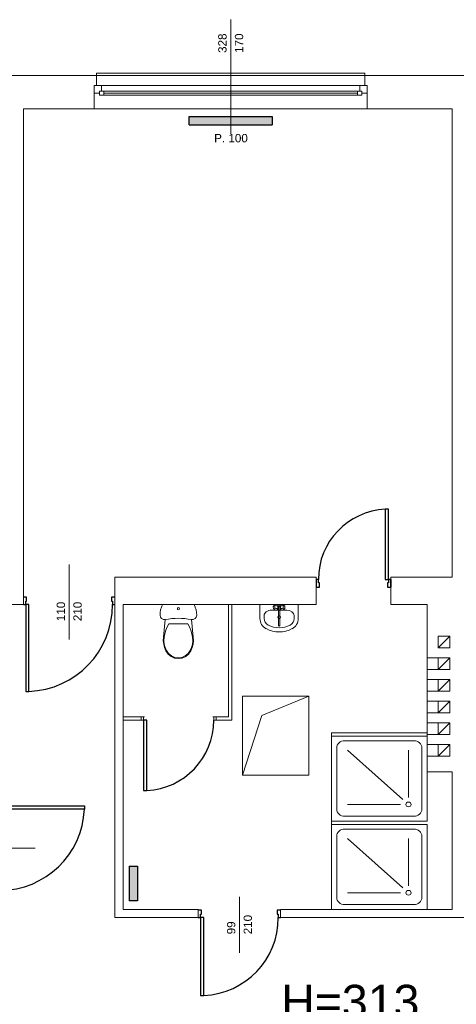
# Model space of a CAD drawing. Header units: millimetres. Extents: x 12683 to 90307, y 30842 to 62253.
# Tile 118 of 152: x 49511 to 50035, y 58718 to 59900. Entities that reach past the tile are written whole.
import ezdxf

# ---------------------------------------------------------------- set-up
doc = ezdxf.new("R2010")
doc.units = ezdxf.units.MM
doc.header["$LTSCALE"] = 0.6
doc.layers.add('zzz_podklady_drzwi', color=252, linetype='Continuous')
doc.layers.add('zzz_podklady_grzejniki_ist', color=252, linetype='Continuous')
for name, color, linetype, lineweight in [('zzz_podklady_drzwi_opisy', 252, 'Continuous', 15), ('zzz_podklady_okna_opisy', 252, 'Continuous', 15), ('zzz_podklady_opisy', 252, 'Continuous', 15), ('zzz_podklady_sciany', 252, 'Continuous', 15)]:
    doc.layers.add(name, color=color, linetype=linetype, lineweight=lineweight)
doc.styles.add('GENERATED_STYLE_1', font='ARIAL.TTF')

msp = doc.modelspace()

# ---------------------------------------------------------------- hatches: boundary and pattern name
at = {"layer": 'zzz_podklady_grzejniki_ist'}
for points in [[(49814.3, 59773.8), (49814.3, 59783.8), (49714.3, 59783.8), (49714.3, 59773.8)], [(49642.4, 58842), (49652.4, 58842), (49652.4, 58883.8), (49642.4, 58883.8)]]:
    msp.add_hatch(color=256, dxfattribs=at).paths.add_polyline_path(points, flags=0)

# ---------------------------------------------------------------- linework, layer by layer
at = {"layer": 'zzz_podklady_drzwi'}
for p, q in [((49954, 59312.2), (49950, 59312.2)), ((49950, 59312.2), (49950, 59227.8)), ((49954, 59227.8), (49954, 59312.2)), ((49866.8, 59227.8), (49866.8, 59218.8)), ((49869.6, 59227.8), (49866.8, 59227.8)), ((49866.8, 59227.8), (49866.8, 59218.8)), ((49866.8, 59227.8), (49866.8, 59218.8)), ((49866.8, 59218.8), (49870.8, 59218.8)), ((49869.6, 59223.8), (49869.6, 59227.8)), ((49870.8, 59223.8), (49869.6, 59223.8)), ((49870.8, 59218.8), (49870.8, 59223.8)), ((49950, 59227.8), (49954, 59227.8)), ((49954, 59223.8), (49952.8, 59223.8)), ((49952.8, 59223.8), (49952.8, 59218.8)), ((49952.8, 59218.8), (49956.8, 59218.8)), ((49956.8, 59227.8), (49954, 59227.8)), ((49954, 59227.8), (49954, 59223.8)), ((49956.8, 59227.8), (49956.8, 59218.8)), ((49956.8, 59218.8), (49956.8, 59227.8)), ((49956.8, 59227.8), (49956.8, 59218.8)), ((49519.3, 59206.8), (49515.3, 59206.8)), ((49519.3, 59201.8), (49519.3, 59206.8)), ((49625.3, 59206.8), (49621.3, 59206.8)), ((49621.3, 59206.8), (49621.3, 59201.8)), ((49515.3, 59197.8), (49518.1, 59197.8)), ((49518.1, 59197.8), (49518.1, 59201.8)), ((49518.1, 59201.8), (49519.3, 59201.8)), ((49518.1, 59197.8), (49518.1, 59093.4)), ((49522.1, 59197.8), (49518.1, 59197.8)), ((49522.1, 59093.4), (49522.1, 59197.8)), ((49621.3, 59201.8), (49622.5, 59201.8)), ((49622.5, 59201.8), (49622.5, 59197.8)), ((49622.5, 59197.8), (49625.3, 59197.8)), ((49518.1, 59093.4), (49522.1, 59093.4)), ((49659.6, 59058.8), (49659.6, 58974.4)), ((49663.6, 59058.8), (49659.6, 59058.8)), ((49663.6, 58974.4), (49663.6, 59058.8)), ((49659.6, 58974.4), (49663.6, 58974.4)), ((49487.3, 58956), (49588.7, 58956)), ((49588.7, 58956), (49588.7, 58952)), ((49588.7, 58952), (49487.3, 58952)), ((49729.3, 58830.8), (49725.3, 58830.8)), ((49729.3, 58825.8), (49729.3, 58830.8)), ((49824.3, 58830.8), (49820.3, 58830.8)), ((49820.3, 58830.8), (49820.3, 58825.8)), ((49725.3, 58821.8), (49728.1, 58821.8)), ((49728.1, 58821.8), (49728.1, 58825.8)), ((49728.1, 58825.8), (49729.3, 58825.8)), ((49728.1, 58821.8), (49728.1, 58728.4)), ((49732.1, 58821.8), (49728.1, 58821.8)), ((49732.1, 58728.4), (49732.1, 58821.8)), ((49820.3, 58825.8), (49821.5, 58825.8)), ((49821.5, 58825.8), (49821.5, 58821.8)), ((49821.5, 58821.8), (49824.3, 58821.8)), ((49728.1, 58728.4), (49732.1, 58728.4))]:
    msp.add_line(p, q, dxfattribs=at)
for centre, radius, start, end in [((49954, 59227.8), 84.4, 92.7165, 180), ((49518.1, 59197.8), 104.4, 272.1958, 0), ((49659.6, 59058.8), 84.4, 272.7165, 0), ((49487.3, 58956), 101.4, 270, 357.7392), ((49728.1, 58821.8), 93.4, 272.4545, 0)]:
    msp.add_arc(centre, radius, start, end, dxfattribs=at)
at = {"layer": 'zzz_podklady_drzwi_opisy'}
for p, q in [((49570.3, 59155.7), (49570.3, 59245.8)), ((49529.4, 58905.3), (49462.3, 58905.3)), ((49774.8, 58779.7), (49774.8, 58846.8))]:
    msp.add_line(p, q, dxfattribs=at)
at = {"layer": 'zzz_podklady_grzejniki_ist'}
for p, q in [((49714.3, 59773.8), (49714.3, 59783.8)), ((49714.3, 59783.8), (49814.3, 59783.8)), ((49814.3, 59783.8), (49814.3, 59773.8)), ((49714.3, 59773.8), (49814.3, 59773.8)), ((49642.4, 58883.8), (49652.4, 58883.8)), ((49642.4, 58883.8), (49642.4, 58842)), ((49652.4, 58883.8), (49652.4, 58842)), ((49652.4, 58842), (49642.4, 58842))]:
    msp.add_line(p, q, dxfattribs=at)
at = {"layer": 'zzz_podklady_sciany'}
for p, q in [((49603.3, 59832.8), (49379.3, 59832.8)), ((49925.3, 59835.8), (49603.3, 59835.8)), ((49603.3, 59835.8), (49603.3, 59832.8)), ((49603.3, 59832.8), (49603.3, 59820.8)), ((49925.3, 59832.8), (49603.3, 59832.8)), ((49925.3, 59832.8), (49925.3, 59835.8)), ((49925.3, 59832.8), (49925.3, 59820.8)), ((50118.3, 59832.8), (49925.3, 59832.8)), ((49603.3, 59820.8), (49600.3, 59820.8)), ((49600.3, 59820.8), (49600.3, 59811.8)), ((49600.3, 59811.8), (49600.3, 59820.8)), ((49600.3, 59820.8), (49600.3, 59811.8)), ((49603.3, 59820.8), (49600.3, 59820.8)), ((49925.3, 59820.8), (49928.3, 59820.8)), ((49925.3, 59820.8), (49928.3, 59820.8)), ((49928.3, 59820.8), (49928.3, 59811.8)), ((49928.3, 59820.8), (49928.3, 59811.8)), ((49928.3, 59820.8), (49928.3, 59811.8)), ((49600.3, 59811.8), (49600.3, 59792.8)), ((49928.3, 59811.8), (49928.3, 59792.8)), ((49515.3, 59792.8), (49600.3, 59792.8)), ((49515.3, 59230.8), (49515.3, 59792.8)), ((49928.3, 59792.8), (49600.3, 59792.8)), ((49928.3, 59792.8), (49600.3, 59792.8)), ((49928.3, 59792.8), (50030.3, 59792.8)), ((50030.3, 59792.8), (50030.3, 59230.8)), ((49515.3, 59206.8), (49515.3, 59230.8)), ((49625.3, 59206.8), (49625.3, 59230.8)), ((49866.8, 59230.8), (49625.3, 59230.8)), ((49866.8, 59230.8), (49866.8, 59197.8)), ((50030.3, 59230.8), (49956.8, 59230.8)), ((49956.8, 59230.8), (49956.8, 59197.8)), ((49515.3, 59197.8), (49515.3, 59206.8)), ((49515.3, 59206.8), (49515.3, 59197.8)), ((49515.3, 59197.8), (49515.3, 59206.8)), ((49625.3, 59197.8), (49625.3, 59206.8)), ((49625.3, 59197.8), (49625.3, 59206.8)), ((49625.3, 59197.8), (49625.3, 59206.8)), ((49487.3, 59197.8), (49515.3, 59197.8)), ((49625.3, 59197.8), (49625.3, 58821.8)), ((49635.3, 58831.8), (49635.3, 59197.8)), ((49635.3, 59197.8), (49866.8, 59197.8)), ((49680.2, 59191.5), (49681.2, 59194.7)), ((49681.2, 59194.7), (49682.6, 59197.8)), ((49682.6, 59197.8), (49720.4, 59197.8)), ((49720.4, 59197.8), (49721.7, 59194.7)), ((49721.7, 59194.7), (49722.7, 59191.5)), ((49761.5, 59197.8), (49761.5, 59062.8)), ((49765.5, 59058.8), (49765.5, 59197.8)), ((49799.5, 59197.8), (49799.5, 59181)), ((49845.5, 59197.8), (49799.5, 59197.8)), ((49815.6, 59195.6), (49815.5, 59194.9)), ((49815.5, 59194.9), (49815.5, 59194.2)), ((49815.5, 59194.2), (49815.6, 59193.6)), ((49815.7, 59196.1), (49815.6, 59195.6)), ((49815.6, 59193.6), (49815.7, 59193)), ((49815.9, 59196.4), (49815.7, 59196.1)), ((49815.7, 59193), (49815.9, 59192.7)), ((49816.4, 59196.8), (49815.9, 59196.4)), ((49816.4, 59192.3), (49815.9, 59192.7)), ((49816.7, 59197), (49816.4, 59196.8)), ((49817, 59196.8), (49816.7, 59197)), ((49820.5, 59195.8), (49816.7, 59197)), ((49820.5, 59193.3), (49816.7, 59192.2)), ((49817.2, 59196.4), (49817, 59196.8)), ((49817, 59192.3), (49817.2, 59192.7)), ((49817.4, 59195.8), (49817.2, 59196.4)), ((49817.2, 59192.7), (49817.4, 59193.4)), ((49817.5, 59195), (49817.4, 59195.8)), ((49817.4, 59193.4), (49817.5, 59194.1)), ((49817.5, 59194.1), (49817.5, 59195)), ((49821.7, 59194.7), (49821.7, 59172.7)), ((49823.3, 59172.7), (49823.3, 59194.7)), ((49824.5, 59195.8), (49828.2, 59197)), ((49824.5, 59193.3), (49828.2, 59192.2)), ((49827.5, 59195.8), (49827.4, 59195)), ((49827.4, 59195), (49827.4, 59194.1)), ((49827.4, 59194.1), (49827.5, 59193.4)), ((49827.7, 59196.4), (49827.5, 59195.8)), ((49827.5, 59193.4), (49827.7, 59192.7)), ((49828, 59196.8), (49827.7, 59196.4)), ((49827.7, 59192.7), (49828, 59192.3)), ((49828.2, 59197), (49828, 59196.8)), ((49828.5, 59196.8), (49828.2, 59197)), ((49828.5, 59196.8), (49829, 59196.4)), ((49828.5, 59192.3), (49829, 59192.7)), ((49829.2, 59196.1), (49829, 59196.4)), ((49829, 59192.7), (49829.2, 59193)), ((49829.4, 59195.6), (49829.2, 59196.1)), ((49829.2, 59193), (49829.4, 59193.6)), ((49829.5, 59194.9), (49829.4, 59195.6)), ((49829.4, 59193.6), (49829.5, 59194.2)), ((49829.5, 59194.2), (49829.5, 59194.9)), ((49845.5, 59197.8), (49845.5, 59181)), ((49956.8, 59197.8), (50000.3, 59197.8)), ((50000.3, 59197.8), (50000.3, 58996.8)), ((49679.5, 59184.9), (49679.7, 59188.2)), ((49680, 59182.6), (49679.5, 59184.9)), ((49679.7, 59188.2), (49680.2, 59191.5)), ((49681.4, 59180.8), (49680, 59182.6)), ((49683.5, 59179.7), (49681.4, 59180.8)), ((49721.5, 59180.8), (49719.4, 59179.7)), ((49722.9, 59182.6), (49721.5, 59180.8)), ((49722.7, 59191.5), (49723.3, 59188.2)), ((49723.5, 59184.9), (49722.9, 59182.6)), ((49723.3, 59188.2), (49723.5, 59184.9)), ((49804.5, 59184.4), (49804.5, 59181)), ((49813.4, 59191.1), (49813.4, 59191.1)), ((49831.6, 59191.1), (49813.4, 59191.1)), ((49816.4, 59192.3), (49816.7, 59192.2)), ((49816.7, 59192.2), (49817, 59192.3)), ((49828, 59192.3), (49828.2, 59192.2)), ((49828.2, 59192.2), (49828.5, 59192.3)), ((49840.5, 59184.4), (49840.5, 59181)), ((49685.8, 59179.7), (49683.5, 59179.7)), ((49683.6, 59158.5), (49685.8, 59179.7)), ((49686.3, 59166.9), (49688, 59171)), ((49688, 59171), (49690.2, 59174.7)), ((49690.2, 59174.7), (49712.7, 59174.7)), ((49712.7, 59174.7), (49714.9, 59171)), ((49714.9, 59171), (49716.6, 59166.9)), ((49717.1, 59179.7), (49719.4, 59158.5)), ((49719.4, 59179.7), (49717.1, 59179.7)), ((49683.4, 59154.3), (49683.6, 59158.5)), ((49684.2, 59154.3), (49684.4, 59158.4)), ((49684.4, 59158.4), (49685.1, 59162.7)), ((49685.1, 59162.7), (49686.3, 59166.9)), ((49716.6, 59166.9), (49717.8, 59162.7)), ((49717.8, 59162.7), (49718.6, 59158.4)), ((49718.6, 59158.4), (49718.7, 59154.3)), ((49719.4, 59158.5), (49719.5, 59154.3)), ((50013.3, 59145.8), (50027.3, 59159.8)), ((49683.9, 59150.1), (49683.4, 59154.3)), ((49684.9, 59146), (49683.9, 59150.1)), ((49684.6, 59150.2), (49684.2, 59154.3)), ((49685.7, 59146.2), (49684.6, 59150.2)), ((49686.5, 59142.1), (49684.9, 59146)), ((49687.2, 59142.4), (49685.7, 59146.2)), ((49717.3, 59146.2), (49715.7, 59142.4)), ((49718, 59146), (49716.4, 59142.1)), ((49718.3, 59150.2), (49717.3, 59146.2)), ((49719.1, 59150.1), (49718, 59146)), ((49718.7, 59154.3), (49718.3, 59150.2)), ((49719.5, 59154.3), (49719.1, 59150.1)), ((49689.1, 59138.3), (49686.5, 59142.1)), ((49689.7, 59138.8), (49687.2, 59142.4)), ((49692.7, 59135.3), (49689.1, 59138.3)), ((49693.1, 59136), (49689.7, 59138.8)), ((49696.9, 59133.5), (49692.7, 59135.3)), ((49697.1, 59134.2), (49693.1, 59136)), ((49701.5, 59132.8), (49696.9, 59133.5)), ((49701.5, 59133.6), (49697.1, 59134.2)), ((49705.8, 59134.2), (49701.5, 59133.6)), ((49706, 59133.5), (49701.5, 59132.8)), ((49709.8, 59136), (49705.8, 59134.2)), ((49710.3, 59135.3), (49706, 59133.5)), ((49713.2, 59138.8), (49709.8, 59136)), ((49713.8, 59138.3), (49710.3, 59135.3)), ((49715.7, 59142.4), (49713.2, 59138.8)), ((49716.4, 59142.1), (49713.8, 59138.3)), ((50013.3, 59133.8), (50000.3, 59133.8)), ((50013.3, 59119.8), (50027.3, 59133.8)), ((50013.3, 59119.8), (50000.3, 59119.8)), ((50013.3, 59107.8), (50000.3, 59107.8)), ((50013.3, 59093.8), (50027.3, 59107.8)), ((49778.3, 59087.8), (49778.3, 58992.8)), ((49858.3, 59087.8), (49778.3, 59087.8)), ((49801.6, 59064.4), (49858.3, 59087.8)), ((49858.3, 58992.8), (49858.3, 59087.8)), ((50013.3, 59093.8), (50000.3, 59093.8)), ((50013.3, 59081.8), (50000.3, 59081.8)), ((50013.3, 59067.8), (50027.3, 59081.8)), ((49656.8, 59062.8), (49635.3, 59062.8)), ((49656.8, 59058.8), (49656.8, 59062.8)), ((49660.8, 59062.8), (49656.8, 59062.8)), ((49656.8, 59062.8), (49656.8, 59058.8)), ((49656.8, 59058.8), (49656.8, 59062.8)), ((49659.6, 59058.8), (49659.6, 59062.8)), ((49659.6, 59062.8), (49660.8, 59062.8)), ((49746.8, 59062.8), (49742.8, 59062.8)), ((49742.8, 59062.8), (49744, 59062.8)), ((49744, 59062.8), (49744, 59058.8)), ((49746.8, 59058.8), (49746.8, 59062.8)), ((49761.5, 59062.8), (49746.8, 59062.8)), ((49746.8, 59058.8), (49746.8, 59062.8)), ((49746.8, 59058.8), (49746.8, 59062.8)), ((49801.6, 59064.4), (49778.3, 58992.8)), ((50013.3, 59067.8), (50000.3, 59067.8)), ((49635.3, 59058.8), (49656.8, 59058.8)), ((49656.8, 59058.8), (49659.6, 59058.8)), ((49744, 59058.8), (49746.8, 59058.8)), ((49746.8, 59058.8), (49765.5, 59058.8)), ((50013.3, 59055.8), (50000.3, 59055.8)), ((50013.3, 59041.8), (50027.3, 59055.8)), ((50000.3, 59043.8), (49885.3, 59043.8)), ((49885.3, 59043.8), (49885.3, 59039.8)), ((49885.3, 59043.8), (50000.3, 59043.8)), ((49885.3, 59039.8), (50000.3, 59039.8)), ((50000.3, 59039.8), (49885.3, 59039.8)), ((49885.3, 59039.8), (49885.3, 58937.8)), ((50013.3, 59041.8), (50000.3, 59041.8)), ((50000.3, 59039.8), (50000.3, 58937.8)), ((50000.3, 58937.8), (50000.3, 59039.8)), ((49984.3, 59034.2), (49901.2, 59034.2)), ((50013.3, 59029.8), (50000.3, 59029.8)), ((50013.3, 59015.8), (50027.3, 59029.8)), ((49891.7, 58952), (49891.7, 59025.7)), ((49971.1, 58963.7), (49904.4, 59022.8)), ((49977.9, 58966.2), (49977.9, 59022.8)), ((49993.9, 58952), (49993.9, 59025.7)), ((50013.3, 59015.8), (50000.3, 59015.8)), ((49778.3, 58992.8), (49858.3, 58992.8)), ((50000.3, 58996.8), (50030.3, 58996.8)), ((50030.3, 58996.8), (50030.3, 58831.8)), ((49968.3, 58957.7), (49904.4, 58957.7)), ((50000.3, 58937.8), (49885.3, 58937.8)), ((49885.3, 58937.8), (49885.3, 58933.8)), ((49885.3, 58937.8), (50000.3, 58937.8)), ((49885.3, 58933.8), (50000.3, 58933.8)), ((50000.3, 58933.8), (49885.3, 58933.8)), ((49885.3, 58933.8), (49885.3, 58831.8)), ((49984.3, 58943.5), (49901.2, 58943.5)), ((50000.3, 58831.8), (50000.3, 58933.8)), ((50030.3, 58933.8), (50030.3, 58831.8)), ((50030.3, 58831.8), (50030.3, 58933.8)), ((49984.3, 58928.2), (49901.2, 58928.2)), ((49891.7, 58846), (49891.7, 58919.7)), ((49971.1, 58857.7), (49904.4, 58916.8)), ((49977.9, 58860.2), (49977.9, 58916.8)), ((49993.9, 58846), (49993.9, 58919.7)), ((49968.3, 58851.7), (49904.4, 58851.7)), ((49725.3, 58831.8), (49635.3, 58831.8)), ((49725.3, 58830.8), (49725.3, 58831.8)), ((49725.3, 58821.8), (49725.3, 58830.8)), ((49725.3, 58830.8), (49725.3, 58821.8)), ((49725.3, 58821.8), (49725.3, 58830.8)), ((49824.3, 58830.8), (49824.3, 58831.8)), ((50030.3, 58831.8), (49824.3, 58831.8)), ((49824.3, 58821.8), (49824.3, 58830.8)), ((49824.3, 58821.8), (49824.3, 58830.8)), ((49824.3, 58821.8), (49824.3, 58830.8)), ((49885.3, 58831.8), (50000.3, 58831.8)), ((49984.3, 58837.5), (49901.2, 58837.5)), ((50000.3, 58831.8), (49993.3, 58831.8)), ((49625.3, 58821.8), (49725.3, 58821.8)), ((49824.3, 58821.8), (50090.3, 58821.8))]:
    msp.add_line(p, q, dxfattribs=at)
at = {"layer": 'zzz_podklady_sciany', "flags": 128}
for points in [[(50013.3, 59145.8), (50027.3, 59145.8), (50027.3, 59159.8), (50013.3, 59159.8)], [(50013.3, 59119.8), (50027.3, 59119.8), (50027.3, 59133.8), (50013.3, 59133.8)], [(50013.3, 59093.8), (50027.3, 59093.8), (50027.3, 59107.8), (50013.3, 59107.8)], [(50013.3, 59067.8), (50027.3, 59067.8), (50027.3, 59081.8), (50013.3, 59081.8)], [(50013.3, 59041.8), (50027.3, 59041.8), (50027.3, 59055.8), (50013.3, 59055.8)], [(50013.3, 59015.8), (50027.3, 59015.8), (50027.3, 59029.8), (50013.3, 59029.8)]]:
    msp.add_lwpolyline(points, close=True, dxfattribs=at)
at = {"layer": 'zzz_podklady_sciany'}
msp.add_circle((49822.5, 59182.6), 1.75, dxfattribs=at)
for centre, radius, start, end in [((49822.5, 59194.6), 3, 27.9765, 152.0235), ((49822.5, 59194.6), 3, 207.9765, 254.7747), ((49822.5, 59194.6), 1.68, 298.0549, 241.9451), ((49822.5, 59194.6), 0.8, 10, 170), ((49822.5, 59194.6), 3, 285.2253, 332.0235), ((49813.4, 59181), 13.9, 180, 241.5254), ((49813.4, 59181), 8.89, 180, 241.5254), ((49831.6, 59181), 8.89, 298.4746, 0), ((49831.6, 59181), 13.9, 298.4746, 0), ((49822.5, 59197.8), 33, 241.5254, 298.4746), ((49822.5, 59197.8), 28, 241.5254, 298.4746), ((49822.5, 59172.7), 0.788, 180, 0)]:
    msp.add_arc(centre, radius, start, end, dxfattribs=at)
at = {"layer": 'zzz_podklady_sciany', "extrusion": (0, 0, -1)}
msp.add_ellipse((49701.5, 59192.8), major_axis=(-1.22, 0), ratio=0.9963, dxfattribs=at)
msp.add_ellipse((49701.5, 59103), major_axis=(-78.5, 0), ratio=0.9963, start_param=1.370375, end_param=1.771221, dxfattribs=at)
at = {"layer": 'zzz_podklady_sciany'}
for centre, major_axis, ratio, start_param, end_param in [((49813.4, 59184.4), (8.89, 0), 0.750558, 1.570796, 3.141593), ((49831.6, 59184.4), (-8.89, 0), 0.750558, 3.141593, 4.712389), ((49901.2, 59025.7), (-9.58, 0), 0.886957, 4.712389, 6.283185), ((49984.3, 59025.7), (-9.58, 0), 0.886957, 3.141593, 4.712389), ((49901.2, 58952), (-9.58, 0), 0.886957, 0, 1.570796), ((49984.3, 58952), (-9.58, 0), 0.886957, 1.570796, 3.141593), ((49901.2, 58919.7), (-9.58, 0), 0.886957, 4.712389, 6.283185), ((49984.3, 58919.7), (-9.58, 0), 0.886957, 3.141593, 4.712389), ((49901.2, 58846), (-9.58, 0), 0.886957, 0, 1.570796), ((49984.3, 58846), (-9.58, 0), 0.886957, 1.570796, 3.141593)]:
    msp.add_ellipse(centre, major_axis=major_axis, ratio=ratio, start_param=start_param, end_param=end_param, dxfattribs=at)
for centre in [(49977.9, 58957.7), (49977.9, 58851.7)]:
    msp.add_ellipse(centre, major_axis=(3.19, 0), ratio=0.886957, dxfattribs=at)

# ---------------------------------------------------------------- texts
at = {"layer": 'zzz_podklady_drzwi_opisy', "char_height": 10, "attachment_point": 7, "rotation": 90, "style": 'GENERATED_STYLE_1'}
for s, insert in [('{110}', (49565.5, 59177.8)), ('{210}', (49585.5, 59177.8)), ('{99}', (49770, 58801.8)), ('{210}', (49790, 58801.8))]:
    msp.add_mtext(s, dxfattribs=dict(at, insert=insert))
at = {"layer": 'zzz_podklady_okna_opisy', "char_height": 10, "attachment_point": 7, "rotation": 90, "style": 'GENERATED_STYLE_1'}
for s, insert in [('{328}', (49759.5, 59860.1)), ('{170}', (49779.5, 59860.1))]:
    msp.add_mtext(s, dxfattribs=dict(at, insert=insert))
at = {"layer": 'zzz_podklady_okna_opisy', "insert": (49744.5, 59752.6), "char_height": 10, "attachment_point": 7, "style": 'GENERATED_STYLE_1'}
msp.add_mtext('{P. 100}', dxfattribs=at)
at = {"layer": 'zzz_podklady_opisy', "insert": (49907.9, 58720.9), "char_height": 40, "attachment_point": 5, "style": 'GENERATED_STYLE_1'}
msp.add_mtext('{H=313}', dxfattribs=at)

# ---------------------------------------------------------------- wipeouts: each hides what was drawn before it
at = {"ltscale": 12312.220258}
msp.add_wipeout([(49611.8, 59809.3), (49611.8, 59814.3), (49609.3, 59814.3), (49609.3, 59820.8), (49919.3, 59820.8), (49919.3, 59814.3), (49916.8, 59814.3), (49916.8, 59809.3)], dxfattribs=at).dxf.layer = 'zzz_podklady_sciany'

# ---------------------------------------------------------------- next in the draw order: linework, layer by layer
at = {"layer": 'zzz_podklady_okna_opisy'}
msp.add_line((49764.3, 59900), (49764.3, 59762.8), dxfattribs=at)
at = {"layer": 'zzz_podklady_sciany'}
for p, q in [((49600.3, 59820.8), (49609.3, 59820.8)), ((49609.3, 59820.8), (49609.3, 59814.3)), ((49609.3, 59820.8), (49919.3, 59820.8)), ((49919.3, 59814.3), (49919.3, 59820.8)), ((49919.3, 59820.8), (49928.3, 59820.8)), ((49606.8, 59811.8), (49600.3, 59811.8)), ((49609.3, 59814.3), (49606.8, 59814.3)), ((49606.8, 59814.3), (49606.8, 59811.8)), ((49606.8, 59814.3), (49611.8, 59814.3)), ((49606.8, 59809.3), (49606.8, 59814.3)), ((49611.8, 59809.3), (49606.8, 59809.3)), ((49916.8, 59814.3), (49611.8, 59814.3)), ((49611.8, 59814.3), (49611.8, 59809.3)), ((49916.8, 59811.8), (49611.8, 59811.8)), ((49916.8, 59809.3), (49611.8, 59809.3)), ((49916.8, 59809.3), (49611.8, 59809.3)), ((49916.8, 59809.3), (49916.8, 59814.3)), ((49916.8, 59814.3), (49921.8, 59814.3)), ((49921.8, 59809.3), (49916.8, 59809.3)), ((49921.8, 59814.3), (49919.3, 59814.3)), ((49921.8, 59811.8), (49921.8, 59814.3)), ((49921.8, 59814.3), (49921.8, 59809.3)), ((49928.3, 59811.8), (49921.8, 59811.8))]:
    msp.add_line(p, q, dxfattribs=at)

doc.saveas('drawing.dxf')
